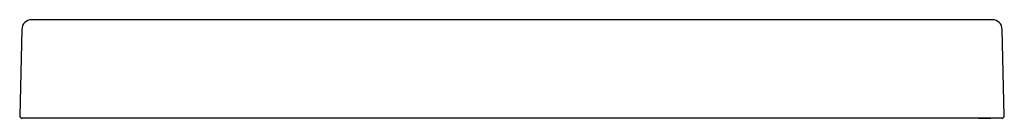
# Model space of a CAD drawing. Header units: millimetres. Extents: x -0.402 to 0.402, y 0 to 0.08.
import ezdxf

# ---------------------------------------------------------------- set-up
doc = ezdxf.new("R2010")
doc.units = ezdxf.units.MM
doc.layers.add('BLOCKS', color=3, linetype='Continuous')

msp = doc.modelspace()

# ---------------------------------------------------------------- linework, layer by layer
at = {"layer": 'BLOCKS', "linetype": 'Continuous'}
for p, q in [((0.39219, 0.08), (-0.39219, 0.08)), ((0.39219, 0.08), (0.36114, 0.08)), ((-0.40019, 0.0722), (-0.40191, 0.00205)), ((0.40191, 0.00205), (0.40019, 0.0722)), ((0.39991, 0), (-0.39991, 0)), ((0.38095, 0), (0.39095, 0)), ((0.39991, 0), (0.39095, 0))]:
    msp.add_line(p, q, dxfattribs=at)
for centre, radius, start, end in [((-0.39219, 0.072), 0.008, 90, 178.6), ((0.39219, 0.072), 0.008, 1.4, 90), ((-0.39991, 0.002), 0.002, 178.6, 270), ((0.39991, 0.002), 0.002, 270, 1.4)]:
    msp.add_arc(centre, radius, start, end, dxfattribs=at)

doc.saveas('drawing.dxf')
